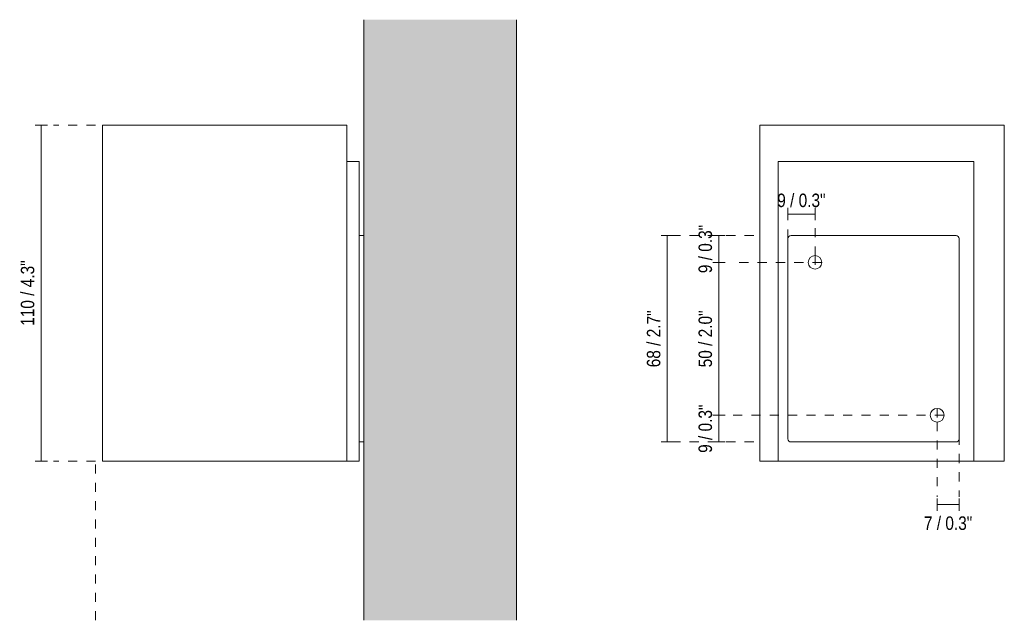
# Model space of a CAD drawing. Header units: millimetres. Extents: x -3384 to -2666, y 230 to 6723.
# Tile 1 of 3: x -2988 to -2666, y 230 to 427. Entities that reach past the tile are written whole.
import ezdxf

# ---------------------------------------------------------------- set-up
doc = ezdxf.new("R2010")
doc.units = ezdxf.units.MM
doc.linetypes.add('Dash', pattern=[6, 3, -3])
for name, color, linetype, lineweight in [('Cotas', 7, 'Continuous', 9), ('Cotas-2', 7, 'Continuous', 9), ('Lighthing Fixture Detail Wide Black', 7, 'Continuous', 20), ('Luminarias', 7, 'Continuous', 20), ('Muros', 7, 'Continuous', 9)]:
    doc.layers.add(name, color=color, linetype=linetype, lineweight=lineweight)
doc.layers.add('Lighthing Fixture Dim Grey Dash', color=7, linetype='Dash', lineweight=9, true_color=0xd2d2d2)
doc.styles.add('Arial Narrow', font='ARIALN.TTF', dxfattribs={"height": 4.4})
doc.dimstyles.new('FARO_-_2_2mm_Arial_Narrow_mm_Inch_Left', dxfattribs={"dimscale": 304.8, "dimtxt": 4.503096, "dimasz": 0, "dimexe": 0.006562, "dimexo": 0.0625, "dimgap": 0.003281, "dimtad": 1, "dimdec": 0, "dimzin": 0, "dimdsep": 46, "dimtxsty": 'Arial Narrow', "dimblk1": 'NONE', "dimblk2": 'NONE', "dimsah": 1, "dimcen": 0.09, "dimadec": 0, "dimazin": 0, "dimtfac": 1, "dimtdec": 4, "dimtix": 1, "dimtmove": 0, "dimatfit": 3, "dimfxl": 0.006562, "dimfxlon": 1, "dimtvp": 1, "dimtolj": 1, "dimtzin": 0, "dimarcsym": 2})
doc.dimstyles.new('FARO_-_2_2mm_Arial_Narrow_mm_Inch_Left_1', dxfattribs={"dimscale": 304.8, "dimtxt": 4.503096, "dimasz": 0, "dimexe": 0.006562, "dimexo": 0.0625, "dimgap": 0.003281, "dimtad": 1, "dimdec": 0, "dimzin": 0, "dimdsep": 46, "dimtxsty": 'Arial Narrow', "dimblk1": 'NONE', "dimblk2": 'NONE', "dimsah": 1, "dimcen": 0.09, "dimadec": 0, "dimazin": 0, "dimtfac": 1, "dimtdec": 4, "dimtix": 1, "dimtmove": 2, "dimatfit": 3, "dimfxl": 0.006562, "dimfxlon": 1, "dimtvp": 1, "dimtolj": 1, "dimtzin": 0, "dimarcsym": 2})

# ---------------------------------------------------------------- blocks, each defined once
blk = doc.blocks.new('kov_1l_square_walllamp - 40522 SOLE white smooth wall lamp 1L-537147-Lateral_PDF')
at = {"layer": 'Luminarias'}
for p, q in [((-3354.46, 392.2), (-3274.46, 392.2)), ((-3354.46, 392.2), (-3354.46, 282.26)), ((-3274.46, 392.2), (-3274.46, 282.26)), ((-3270.46, 380.26), (-3274.46, 380.26)), ((-3270.46, 380.26), (-3270.46, 282.27)), ((-3268.96, 356.05), (-3270.46, 356.05)), ((-3270.46, 288.5), (-3268.96, 288.5)), ((-3274.46, 282.26), (-3354.46, 282.26)), ((-3270.46, 282.27), (-3274.46, 282.27))]:
    blk.add_line(p, q, dxfattribs=at)
blk = doc.blocks.new('kov_1l_square_walllamp - 40522 SOLE white smooth wall lamp 1L-537147-Alzado_PDF Fixing')
at = {"layer": 'Luminarias', "color": 9, "true_color": 0xc0c0c0}
for p, q in [((6588.37, 392.2), (6668.37, 392.2)), ((6588.37, 392.2), (6588.37, 282.26)), ((6668.37, 392.2), (6668.37, 282.26)), ((6594.37, 380.26), (6594.37, 282.27)), ((6658.37, 380.26), (6594.37, 380.26)), ((6658.37, 380.26), (6658.37, 282.27)), ((6594.37, 282.26), (6588.37, 282.26)), ((6658.37, 282.27), (6594.37, 282.27)), ((6668.37, 282.26), (6658.37, 282.26))]:
    blk.add_line(p, q, dxfattribs=at)
blk = doc.blocks.new('DIMBLOCK3-Lateral_PDF')
at = {"layer": 'Cotas-2', "color": 251, "true_color": 0x5b5b5b}
for p, q in [((-2980.89, 392.2), (-2982.89, 392.2)), ((-2980.89, 392.2), (-2980.89, 282.26)), ((-2980.89, 392.2), (-2978.89, 392.2)), ((-2980.89, 282.26), (-2982.89, 282.26)), ((-2980.89, 282.26), (-2978.89, 282.26))]:
    blk.add_line(p, q, dxfattribs=at)
at = {"layer": 'Cotas-2', "color": 0, "insert": (-2987.58, 326.51), "char_height": 4.4, "width": 25.732, "attachment_point": 1, "rotation": 90, "line_spacing_factor": 0.974696, "style": 'Arial Narrow'}
blk.add_mtext('110 / 4.3"', dxfattribs=at)
blk = doc.blocks.new('_None')
blk = doc.blocks.new('DIMBLOCK4-Alzado_PDF Fixing')
at = {"layer": 'Cotas-2', "color": 251, "true_color": 0x5b5b5b}
for p, q in [((-2759.08, 356.05), (-2761.08, 356.05)), ((-2759.08, 356.05), (-2759.08, 347.27)), ((-2759.08, 356.05), (-2757.08, 356.05)), ((-2759.08, 347.27), (-2761.08, 347.27)), ((-2759.08, 347.27), (-2757.08, 347.27))]:
    blk.add_line(p, q, dxfattribs=at)
at = {"layer": 'Cotas-2', "color": 0, "insert": (-2765.77, 343.73), "char_height": 4.4, "width": 19.0417, "attachment_point": 1, "rotation": 90, "line_spacing_factor": 0.974696, "style": 'Arial Narrow'}
blk.add_mtext('9 / 0.3"', dxfattribs=at)
blk = doc.blocks.new('DIMBLOCK5-Alzado_PDF Fixing')
at = {"layer": 'Cotas-2', "color": 251, "true_color": 0x5b5b5b}
for p, q in [((-2759.08, 347.27), (-2761.08, 347.27)), ((-2759.08, 347.27), (-2759.08, 297.25)), ((-2759.08, 347.27), (-2757.08, 347.27)), ((-2759.08, 297.25), (-2761.08, 297.25)), ((-2759.08, 297.25), (-2757.08, 297.25))]:
    blk.add_line(p, q, dxfattribs=at)
at = {"layer": 'Cotas-2', "color": 0, "insert": (-2765.77, 312.93), "char_height": 4.4, "width": 22.3868, "attachment_point": 1, "rotation": 90, "line_spacing_factor": 0.974696, "style": 'Arial Narrow'}
blk.add_mtext('50 / 2.0"', dxfattribs=at)
blk = doc.blocks.new('DIMBLOCK6-Alzado_PDF Fixing')
at = {"layer": 'Cotas-2', "color": 251, "true_color": 0x5b5b5b}
for p, q in [((-2759.08, 297.25), (-2761.08, 297.25)), ((-2759.08, 297.25), (-2759.08, 288.5)), ((-2759.08, 297.25), (-2757.08, 297.25)), ((-2759.08, 288.5), (-2761.08, 288.5)), ((-2759.08, 288.5), (-2757.08, 288.5))]:
    blk.add_line(p, q, dxfattribs=at)
at = {"layer": 'Cotas-2', "color": 0, "insert": (-2765.77, 284.94), "char_height": 4.4, "width": 19.0417, "attachment_point": 1, "rotation": 90, "line_spacing_factor": 0.974696, "style": 'Arial Narrow'}
blk.add_mtext('9 / 0.3"', dxfattribs=at)
blk = doc.blocks.new('DIMBLOCK7-Alzado_PDF Fixing')
at = {"layer": 'Cotas-2', "color": 251, "true_color": 0x5b5b5b}
for p, q in [((-2775.99, 356.05), (-2777.99, 356.05)), ((-2775.99, 356.05), (-2775.99, 288.5)), ((-2775.99, 356.05), (-2773.99, 356.05)), ((-2775.99, 288.5), (-2777.99, 288.5)), ((-2775.99, 288.5), (-2773.99, 288.5))]:
    blk.add_line(p, q, dxfattribs=at)
at = {"layer": 'Cotas-2', "color": 0, "insert": (-2782.68, 312.94), "char_height": 4.4, "width": 22.3868, "attachment_point": 1, "rotation": 90, "line_spacing_factor": 0.974696, "style": 'Arial Narrow'}
blk.add_mtext('68 / 2.7"', dxfattribs=at)
blk = doc.blocks.new('DIMBLOCK8-Alzado_PDF Fixing')
at = {"layer": 'Cotas-2', "color": 251, "true_color": 0x5b5b5b}
for p, q in [((-2687.68, 268.02), (-2687.68, 270.02)), ((-2687.68, 268.02), (-2680.47, 268.02)), ((-2687.68, 268.02), (-2687.68, 266.02)), ((-2680.47, 268.02), (-2680.47, 270.02)), ((-2680.47, 268.02), (-2680.47, 266.02))]:
    blk.add_line(p, q, dxfattribs=at)
at = {"layer": 'Cotas-2', "color": 0, "insert": (-2692.01, 264.15), "char_height": 4.4, "width": 19.0417, "attachment_point": 1, "line_spacing_factor": 0.974696, "style": 'Arial Narrow'}
blk.add_mtext('7 / 0.3"', dxfattribs=at)
blk = doc.blocks.new('DIMBLOCK9-Alzado_PDF Fixing')
at = {"layer": 'Cotas-2', "color": 251, "true_color": 0x5b5b5b}
for p, q in [((-2736.5, 363.08), (-2736.5, 365.08)), ((-2727.66, 363.08), (-2727.66, 365.08)), ((-2736.5, 363.08), (-2727.66, 363.08)), ((-2736.5, 363.08), (-2736.5, 361.08)), ((-2727.66, 363.08), (-2727.66, 361.08))]:
    blk.add_line(p, q, dxfattribs=at)
at = {"layer": 'Cotas-2', "color": 0, "insert": (-2740.02, 369.76), "char_height": 4.4, "width": 19.0417, "attachment_point": 1, "line_spacing_factor": 0.974696, "style": 'Arial Narrow'}
blk.add_mtext('9 / 0.3"', dxfattribs=at)

msp = doc.modelspace()

# ---------------------------------------------------------------- hatches: boundary and pattern name
at = {"layer": 'Muros', "true_color": 0xf7f7f7}
msp.add_hatch(color=7, dxfattribs=at).paths.add_polyline_path([(-2875.36, 230.16), (-2825.36, 230.16), (-2825.36, 426.66), (-2875.36, 426.66), (-2875.36, 279.29)])
at = {"layer": 'Muros', "true_color": 0xfafafa}
msp.add_hatch(color=7, dxfattribs=at).paths.add_polyline_path([(-2825.36, 230.16), (-2825.36, 426.66), (-2875.36, 426.66), (-2875.36, 230.16)])

# ---------------------------------------------------------------- linework, layer by layer
at = {"layer": 'Lighthing Fixture Detail Wide Black'}
for p, q in [((-2736.5, 355.05), (-2736.5, 289.5)), ((-2681.47, 356.05), (-2735.51, 356.05)), ((-2680.47, 289.5), (-2680.47, 355.05)), ((-2735.51, 288.5), (-2681.47, 288.5))]:
    msp.add_line(p, q, dxfattribs=at)
for centre, radius, start, end in [((-2735.51, 355.05), 0.999, 90, 180), ((-2681.47, 355.05), 0.999, 0, 90), ((-2727.66, 347.27), 2.24, 360, 180), ((-2727.66, 347.27), 2.24, 180, 0), ((-2687.68, 297.25), 2.24, 360, 180), ((-2687.68, 297.25), 2.24, 180, 0), ((-2735.51, 289.5), 0.999, 180, 270), ((-2681.47, 289.5), 0.999, 270, 360)]:
    msp.add_arc(centre, radius, start, end, dxfattribs=at)
at = {"layer": 'Lighthing Fixture Dim Grey Dash'}
for p, q in [((-2963.09, 392.2), (-2976.86, 392.2)), ((-2736.5, 355.05), (-2736.5, 362.12)), ((-2727.66, 349.51), (-2727.66, 362.12)), ((-2747.71, 356.05), (-2777.71, 356.05)), ((-2727.66, 349.51), (-2727.66, 345.04)), ((-2725.43, 347.27), (-2755.43, 347.27)), ((-2685.45, 297.25), (-2757.39, 297.25)), ((-2687.68, 299.48), (-2687.68, 295.01)), ((-2687.68, 295.01), (-2687.68, 270.6)), ((-2680.47, 290.6), (-2680.47, 270.6)), ((-2747.71, 288.5), (-2777.71, 288.5)), ((-2963.09, 282.26), (-2976.86, 282.26)), ((-2963.09, 230.16), (-2963.09, 282.26))]:
    msp.add_line(p, q, dxfattribs=at)
at = {"layer": 'Muros', "color": 253, "true_color": 0xaaaaaa}
for p, q in [((-2875.36, 230.16), (-2875.36, 426.66)), ((-2825.36, 426.66), (-2825.36, 230.16))]:
    msp.add_line(p, q, dxfattribs=at)

# ---------------------------------------------------------------- block references
at = {"layer": 'Luminarias'}
msp.add_blockref('kov_1l_square_walllamp - 40522 SOLE white smooth wall lamp 1L-537147-Lateral_PDF', (393.6, 0), dxfattribs=at)
at = {"layer": 'Luminarias', "color": 9, "true_color": 0xc0c0c0}
msp.add_blockref('kov_1l_square_walllamp - 40522 SOLE white smooth wall lamp 1L-537147-Alzado_PDF Fixing', (-9334.08, 0), dxfattribs=at)

# ---------------------------------------------------------------- dimensions: what is measured, and where the dimension line sits
at = {"layer": 'Cotas', "color": 251, "true_color": 0x5b5b5b}
for base, p1, p2, override, picture, middle in [((-2980.89, 282.26), (-2982.89, 392.2), (-2982.89, 282.26), {"dimpost": '<>', "dimfxl": 109.946108}, 'DIMBLOCK3-Lateral_PDF', (-2984.74, 337.23)), ((-2759.08, 347.27), (-2761.08, 356.05), (-2757.08, 347.27), {"dimpost": '<>', "dimfxl": 9.641561}, 'DIMBLOCK4-Alzado_PDF Fixing', (-2762.93, 351.66)), ((-2775.99, 288.5), (-2777.99, 356.05), (-2777.99, 288.5), {"dimpost": '<>', "dimfxl": 67.548289}, 'DIMBLOCK7-Alzado_PDF Fixing', (-2779.84, 322.27)), ((-2759.08, 297.25), (-2757.08, 347.27), (-2757.08, 297.25), {"dimpost": '<>', "dimfxl": 50.02653}, 'DIMBLOCK5-Alzado_PDF Fixing', (-2762.93, 322.26)), ((-2759.08, 288.5), (-2757.08, 297.25), (-2761.08, 288.5), {"dimpost": '<>', "dimfxl": 9.620115}, 'DIMBLOCK6-Alzado_PDF Fixing', (-2762.93, 292.87))]:
    dim = msp.add_linear_dim(base=base, p1=p1, p2=p2, angle=90, dimstyle='FARO_-_2_2mm_Arial_Narrow_mm_Inch_Left', override=override, dxfattribs=at)
    dim.commit()
    dim.dimension.update_dxf_attribs({"geometry": picture, "text_midpoint": middle})
dim = msp.add_linear_dim(base=(-2727.66, 363.08), p1=(-2736.5, 361.08), p2=(-2727.66, 361.08), dimstyle='FARO_-_2_2mm_Arial_Narrow_mm_Inch_Left', override={"dimpost": '<>', "dimfxl": 8.841114}, dxfattribs=at)
dim.commit()
dim.dimension.update_dxf_attribs({"geometry": 'DIMBLOCK9-Alzado_PDF Fixing', "text_midpoint": (-2732.08, 366.93)})
dim = msp.add_linear_dim(base=(-2680.47, 268.02), p1=(-2687.68, 270.02), p2=(-2680.47, 270.02), dimstyle='FARO_-_2_2mm_Arial_Narrow_mm_Inch_Left_1', override={"dimpost": '<>', "dimfxl": 7.217635}, dxfattribs=at)
dim.commit()
dim.dimension.update_dxf_attribs({"geometry": 'DIMBLOCK8-Alzado_PDF Fixing', "text_midpoint": (-2682.49, 261.22), "dimtype": 160})

doc.saveas('drawing.dxf')
